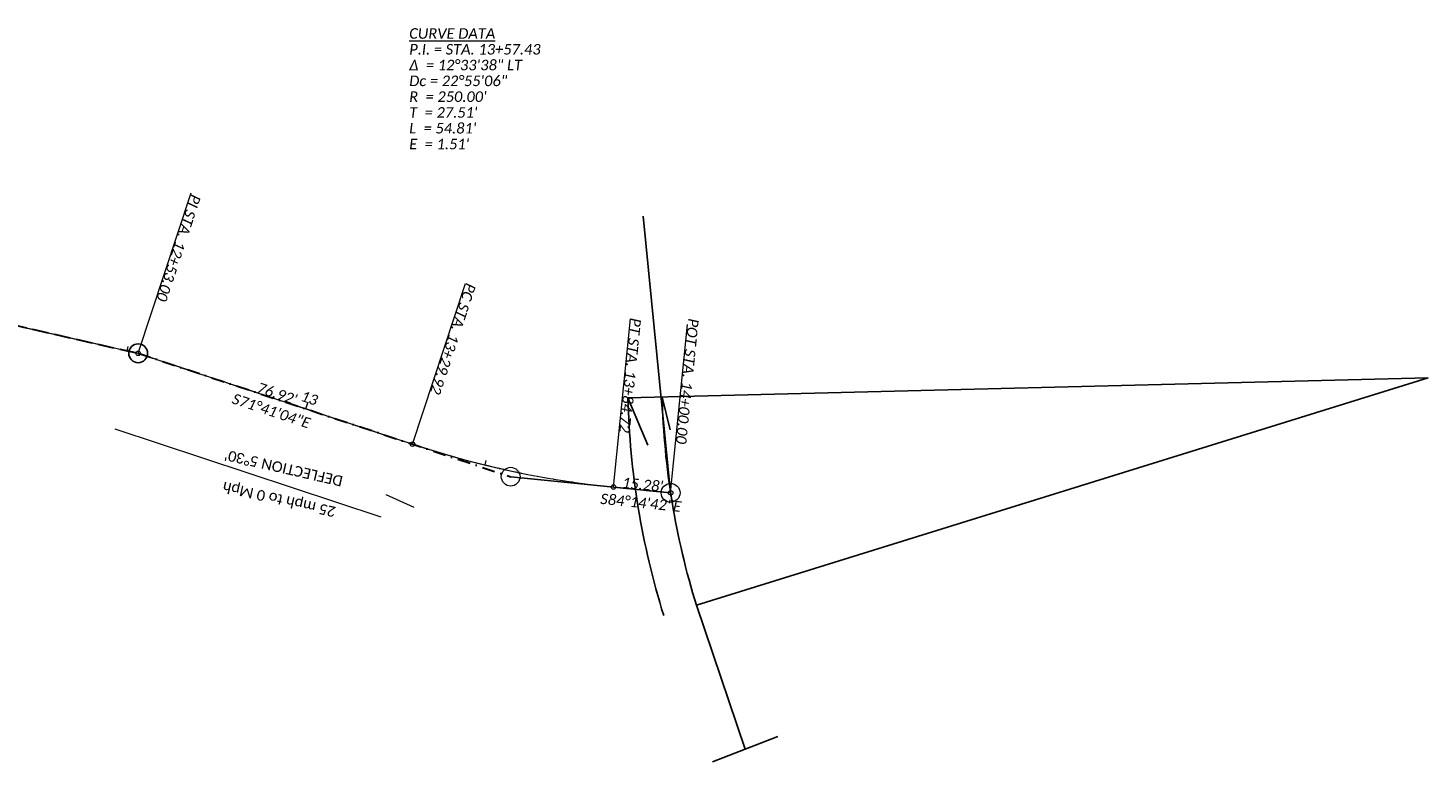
# Model space of a CAD drawing. Extents: x 1815851 to 1817341, y 427933 to 428286.
# Tile 2 of 2: x 1816968 to 1817341, y 427933 to 428128. Entities that reach past the tile are written whole.
import ezdxf

# ---------------------------------------------------------------- set-up
doc = ezdxf.new("R2010")
doc.units = 0
doc.header["$MEASUREMENT"] = 0
for name, pattern in [('cl', [4.99999, 0.09375, -0.09375, 4.624991, -0.09375, 0.09375]), ('DGN Style 3', [5.946536, 4.247526, -1.69901]), ('DGN Style 4', [6.800289, 3.398021, -1.69901, 0.004248, -1.69901])]:
    doc.linetypes.add(name, pattern=pattern)
for name, color, linetype, lineweight in [('DT_P_Graded_Shoulder', 9, 'Continuous', 13), ('GE_P_Alignment', 7, 'cl', 13), ('GE_P_Alignment_100_Bearings', 7, 'Continuous', 0), ('GE_P_Alignment_100_Cardinal_Points', 7, 'Continuous', 0), ('GE_P_Alignment_100_Curve_Data', 7, 'Continuous', 0), ('GE_P_Alignment_100_Distances', 7, 'Continuous', 0), ('GE_P_Alignment_100_Stations', 7, 'Continuous', 0), ('PV_P_EOP', 7, 'Continuous', 30)]:
    doc.layers.add(name, color=color, linetype=linetype, lineweight=lineweight)
doc.layers.add('SC_Scratch1', color=7, linetype='Continuous', lineweight=0, plot=False)
doc.styles.add('Style-Calibri Light IF', font='calibrili.ttf')
doc.styles.add('~P_Label - CenterBottom', font='calibrii.ttf', dxfattribs={"height": 0.14})
doc.styles.add('~P_Label - CenterDescender', font='calibrii.ttf', dxfattribs={"height": 0.14})
doc.styles.add('~P_Label - CenterTop', font='calibrii.ttf', dxfattribs={"height": 0.14})
doc.styles.add('~P_Label - LeftTop', font='calibrii.ttf', dxfattribs={"height": 0.14})

# ---------------------------------------------------------------- blocks, each defined once
blk = doc.blocks.new('DrawLeaderAnnotation_2')
at = {"layer": 'GE_P_Alignment_100_Cardinal_Points'}
blk.add_line((0, 0), (-2.25, 0), dxfattribs=at)
blk.add_arc((0, 0), 0.03, 0, 360, dxfattribs=at)
blk = doc.blocks.new('DrawLeaderAnnotation_3')
at = {"layer": 'GE_P_Alignment_100_Cardinal_Points'}
blk.add_line((0, 0), (-2.25, 0), dxfattribs=at)
blk.add_arc((0, 0), 0.03, 0, 360, dxfattribs=at)
blk = doc.blocks.new('DrawLineAnnotationDirectionLength')
at = {"layer": 'GE_P_Alignment_100_Stations'}
blk.add_line((0, 0), (-0.1, 0), dxfattribs=at)
blk = doc.blocks.new('DrawLineAnnotationDirectionLength_1')
at = {"layer": 'GE_P_Alignment_100_Stations'}
blk.add_line((0, 0), (-0.06, 0), dxfattribs=at)
blk = doc.blocks.new('117984_BK001')
at = {"layer": 'GE_P_Alignment', "flags": 128}
blk.add_lwpolyline([(1816797.41, 428085.57), (1816799.37, 428085.16), (1816806.71, 428083.62), (1816809.16, 428083.11), (1816818.95, 428081.06), (1816828.73, 428079.01), (1816838.52, 428076.97), (1816848.31, 428074.92), (1816858.1, 428072.87), (1816867.89, 428070.82), (1816877.68, 428068.78), (1816887.46, 428066.73), (1816889.91, 428066.22), (1816897.25, 428064.68), (1816900.03, 428064.1), (1816907.01, 428062.51), (1816916.76, 428060.29), (1816926.51, 428058.07), (1816936.27, 428055.86), (1816946.02, 428053.64), (1816955.77, 428051.42), (1816965.52, 428049.2), (1816968.15, 428048.6), (1816973.31, 428047.43), (1816975.27, 428046.98), (1816985.02, 428044.77), (1816994.77, 428042.55), (1816997.7, 428041.88), (1817004.34, 428039.68), (1817013.84, 428036.54), (1817023.33, 428033.4), (1817025.89, 428032.55), (1817032.82, 428030.25), (1817042.32, 428027.11), (1817051.81, 428023.97), (1817061.3, 428020.83), (1817070.72, 428017.71), (1817070.8, 428017.68), (1817080.35, 428014.74), (1817082.76, 428014.06), (1817090.02, 428012.17), (1817092.45, 428011.59), (1817099.77, 428010)], dxfattribs=at)

msp = doc.modelspace()

# ---------------------------------------------------------------- linework, layer by layer
at = {"color": 30}
for p, q in [((1817139.41, 428004.77), (1817132.13, 428078.38)), ((1817150.53, 427933.17), (1817167.91, 427939.95))]:
    msp.add_line(p, q, dxfattribs=at)
at = {"color": 2, "linetype": 'DGN Style 3', "lineweight": 30}
msp.add_line((1816900.03, 428064.1), (1816997.7, 428041.88), dxfattribs=at)
at = {"color": 3, "linetype": 'DGN Style 4', "lineweight": 30}
msp.add_line((1816997.7, 428041.88), (1817096.84, 428009.06), dxfattribs=at)
at = {"color": 6}
for p, q in [((1817340.98, 428035.36), (1817128.04, 428030)), ((1817146.28, 427974.88), (1817340.98, 428035.36)), ((1817128.04, 428030), (1817133.33, 428017.48)), ((1817137.17, 428030.23), (1817139.32, 428021.53)), ((1817146.28, 427974.88), (1817159.22, 427936.56))]:
    msp.add_line(p, q, dxfattribs=at)
at = {"color": 2}
msp.add_line((1817139.41, 428004.77), (1817096.84, 428009.06), dxfattribs=at)
at = {"color": 6}
msp.add_circle((1816997.7, 428041.88), 2.5, dxfattribs=at)
for radius in [213.01, 203.88, 203.88]:
    msp.add_arc((1817340.98, 428035.36), radius, 181.4423, 197.2567, dxfattribs=at)
at = {"layer": 'DT_P_Graded_Shoulder'}
for p, q in [((1816991.51, 428021.81), (1817062.3, 427998.38)), ((1817063.63, 428004.29), (1817071.09, 428000.96))]:
    msp.add_line(p, q, dxfattribs=at)
at = {"layer": 'GE_P_Alignment', "flags": 128}
msp.add_lwpolyline([(1816701.49, 428105.63), (1816900.03, 428064.1), (1816997.7, 428041.88), (1817070.72, 428017.71, 0.054861), (1817124.21, 428006.3), (1817139.41, 428004.77)], format="xyb", dxfattribs=at)
at = {"layer": 'SC_Scratch1', "color": 1}
for centre in [(1817096.84, 428009.06), (1817139.41, 428004.77)]:
    msp.add_circle(centre, 2.5, dxfattribs=at)

# ---------------------------------------------------------------- block references
at = {"layer": 'GE_P_Alignment_100_Cardinal_Points', "xscale": 20, "yscale": 20, "zscale": 20}
for name, p, rotation in [('DrawLeaderAnnotation_2', (1816997.7, 428041.88), 251.6843886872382), ('DrawLeaderAnnotation_2', (1817070.72, 428017.71), 251.6843886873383), ('DrawLeaderAnnotation_3', (1817124.21, 428006.3), 264.2450019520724), ('DrawLeaderAnnotation_3', (1817139.41, 428004.77), 264.2450019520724)]:
    msp.add_blockref(name, p, dxfattribs=dict(at, rotation=rotation))
at = {"layer": 'GE_P_Alignment_100_Stations', "xscale": 20, "yscale": 20, "zscale": 20}
for name, p, rotation in [('DrawLineAnnotationDirectionLength_1', (1816994.77, 428042.55), 257.1843886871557), ('DrawLineAnnotationDirectionLength', (1817042.32, 428027.11), 251.6843886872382), ('DrawLineAnnotationDirectionLength_1', (1817090.02, 428012.17), 256.2867484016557)]:
    msp.add_blockref(name, p, dxfattribs=dict(at, rotation=rotation))
at = {"layer": 'SC_Scratch1', "color": 7, "linetype": 'Continuous', "lineweight": 0}
msp.add_blockref('117984_BK001', (0, 0), dxfattribs=at)

# ---------------------------------------------------------------- texts
at = {"layer": 'GE_P_Alignment_100_Bearings', "char_height": 2.8, "attachment_point": 2, "line_spacing_factor": 0.9, "style": '~P_Label - CenterTop'}
for s, insert, rotation in [('S71°41\'04"E', (1817033.58, 428027.9), 341.6844), ('S84°14\'42"E', (1817131.61, 428003.55), 354.245)]:
    msp.add_mtext(s, dxfattribs=dict(at, insert=insert, rotation=rotation))
at = {"layer": 'GE_P_Alignment_100_Cardinal_Points', "char_height": 2.8, "attachment_point": 8, "line_spacing_factor": 0.9, "style": '~P_Label - CenterDescender'}
for s, insert, rotation in [('PI STA. 12+53.00', (1817007.12, 428070.36), 251.6844), ('PC STA. 13+29.92', (1817080.15, 428046.19), 251.6844), ('PT STA. 13+84.72', (1817127.22, 428036.15), 264.245), ('POT STA. 14+00.00', (1817142.42, 428034.62), 264.245)]:
    msp.add_mtext(s, dxfattribs=dict(at, insert=insert, rotation=rotation))
at = {"layer": 'GE_P_Alignment_100_Curve_Data', "insert": (1817069.84, 428128.35), "char_height": 2.8, "attachment_point": 1, "line_spacing_factor": 0.9, "style": '~P_Label - LeftTop'}
msp.add_mtext('\\LCURVE DATA\\P\\lP.I. = STA. 13+57.43\\PΔ  = 12°33\'38" LT\\PDc = 22°55\'06"\\PR  = 250.00\'\\PT  = 27.51\'\\PL  = 54.81\'\\PE  = 1.51\'', dxfattribs=at)
at = {"layer": 'GE_P_Alignment_100_Distances', "char_height": 2.8, "attachment_point": 8, "line_spacing_factor": 0.9, "style": '~P_Label - CenterDescender'}
for s, insert, rotation in [("76.92'", (1817034.21, 428029.8), 341.6844), ("15.28'", (1817131.81, 428005.54), 354.245)]:
    msp.add_mtext(s, dxfattribs=dict(at, insert=insert, rotation=rotation))
at = {"layer": 'GE_P_Alignment_100_Stations', "insert": (1817042.81, 428028.6), "char_height": 2.8, "attachment_point": 8, "rotation": 341.6844, "line_spacing_factor": 0.9, "style": '~P_Label - CenterBottom'}
msp.add_mtext('13', dxfattribs=at)
at = {"layer": 'PV_P_EOP', "color": 7, "linetype": 'Continuous', "insert": (1817049.89, 427998.21), "char_height": 2.8, "attachment_point": 1, "rotation": 167.1844, "line_spacing_factor": 1.8, "style": 'Style-Calibri Light IF'}
msp.add_mtext("25 mph to 0 Mph\\PDEFLECTION 5°30'", dxfattribs=at)

doc.saveas('drawing.dxf')
